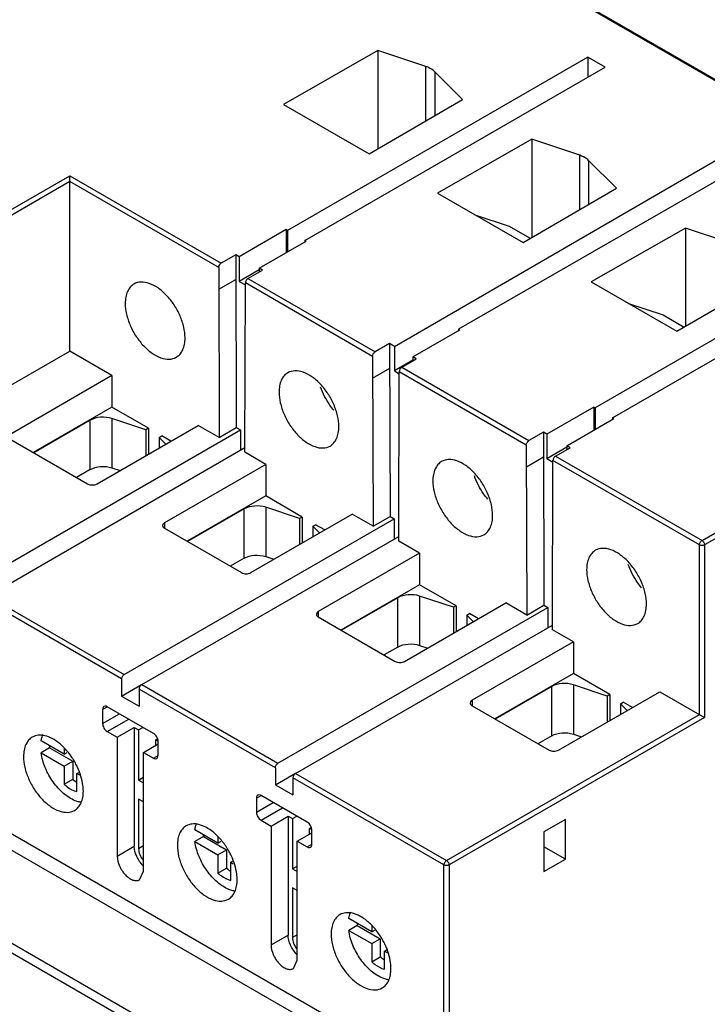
# Model space of a CAD drawing. Header units: millimetres. Extents: x 42 to 323, y 128 to 381.
# Tile 5 of 7: x 231 to 288, y 192 to 273. Entities that reach past the tile are written whole.
import ezdxf

# ---------------------------------------------------------------- set-up
doc = ezdxf.new("R2010")
doc.units = ezdxf.units.MM
doc.header["$LTSCALE"] = 33.112013
doc.layers.get('0').update_dxf_attribs({"linetype": 'CONTINUOUS'})

msp = doc.modelspace()

# ---------------------------------------------------------------- linework, layer by layer
at = {"color": 7}
for p, q in [((298.076, 262.692), (121.983, 364.357)), ((122.071, 364.408), (298.146, 262.753)), ((260.293, 187.178), (114.984, 271.055)), ((260.344, 270.861), (252.544, 266.404)), ((264.32, 269.535), (260.344, 270.861)), ((260.344, 270.861), (260.344, 262.731)), ((277.715, 270.325), (252.86, 255.975)), ((279.147, 269.497), (277.715, 270.325)), ((277.715, 270.325), (277.715, 268.67)), ((254.293, 255.148), (279.147, 269.497)), ((264.32, 265.05), (264.32, 269.535)), ((267.348, 266.817), (265.052, 269.113)), ((265.052, 269.113), (265.052, 265.478)), ((259.629, 262.314), (267.348, 266.817)), ((252.544, 266.404), (259.629, 262.314)), ((273.072, 263.512), (265.272, 259.056)), ((277.048, 262.187), (273.072, 263.512)), ((273.072, 263.512), (273.072, 255.382)), ((261.715, 246.372), (290.408, 262.996)), ((291.909, 262.129), (267.011, 247.805)), ((277.048, 257.702), (277.048, 262.187)), ((280.076, 259.469), (277.78, 261.764)), ((277.78, 261.764), (277.78, 258.129)), ((212.565, 247.642), (234.838, 260.501)), ((234.838, 260.501), (247.381, 253.259)), ((234.838, 245.967), (234.838, 260.501)), ((234.838, 260.011), (212.777, 247.274)), ((247.169, 252.892), (234.838, 260.011)), ((272.357, 254.965), (280.076, 259.469)), ((265.272, 259.056), (272.357, 254.965)), ((268.364, 257.271), (271.208, 256.323)), ((252.749, 256.039), (248.86, 253.794)), ((252.86, 255.975), (252.749, 256.039)), ((252.749, 256.039), (252.749, 254.128)), ((271.208, 256.323), (272.901, 255.345)), ((285.8, 256.164), (278, 251.707)), ((289.776, 254.838), (285.8, 256.164)), ((285.8, 256.164), (285.8, 248.034)), ((252.86, 255.975), (252.86, 254.192)), ((272.901, 255.345), (272.941, 255.306)), ((250.515, 252.838), (254.404, 255.083)), ((254.404, 255.083), (254.293, 255.148)), ((254.293, 255.148), (254.293, 255.019)), ((248.583, 253.953), (247.381, 253.259)), ((248.86, 253.794), (248.583, 253.953)), ((248.583, 253.953), (248.627, 239.639)), ((248.86, 253.794), (248.86, 251.752)), ((247.169, 252.892), (247.212, 238.823)), ((250.791, 252.679), (250.515, 252.838)), ((250.515, 252.838), (250.515, 252.519)), ((299.175, 253.321), (278.316, 241.278)), ((250.515, 252.708), (248.86, 251.752)), ((249.589, 251.985), (250.791, 252.679)), ((249.589, 251.985), (260.109, 245.911)), ((279.749, 240.451), (300.608, 252.494)), ((285.085, 247.617), (292.804, 252.12)), ((247.175, 251.092), (248.59, 251.908)), ((248.86, 251.752), (249.377, 251.454)), ((249.334, 237.598), (249.377, 251.617)), ((259.897, 245.543), (249.377, 251.617)), ((278, 251.707), (285.085, 247.617)), ((281.092, 249.922), (283.936, 248.974)), ((287.164, 230.291), (320.681, 249.642)), ((283.936, 248.974), (285.629, 247.997)), ((320.893, 249.274), (287.376, 229.924)), ((285.629, 247.997), (285.668, 247.957)), ((263.243, 245.49), (267.132, 247.735)), ((267.132, 247.735), (267.011, 247.805)), ((267.011, 247.805), (267.011, 247.666)), ((261.311, 246.605), (260.109, 245.911)), ((261.715, 246.372), (261.311, 246.605)), ((261.311, 246.605), (261.355, 232.291)), ((261.715, 246.372), (261.715, 244.331)), ((213.908, 233.883), (234.838, 245.967)), ((238.336, 243.947), (234.838, 245.967)), ((259.897, 245.543), (259.94, 231.475)), ((263.519, 245.33), (263.243, 245.49)), ((263.243, 245.49), (263.243, 245.171)), ((263.243, 245.216), (261.715, 244.331)), ((262.317, 244.636), (263.519, 245.33)), ((262.317, 244.636), (272.837, 238.562)), ((238.336, 243.947), (229.957, 239.11)), ((238.336, 243.947), (238.336, 241.335)), ((259.903, 243.744), (261.318, 244.56)), ((261.715, 244.331), (262.105, 244.105)), ((262.062, 230.25), (262.105, 244.269)), ((272.625, 238.195), (262.105, 244.269)), ((238.336, 241.335), (231.829, 237.578)), ((241.36, 239.589), (238.336, 241.335)), ((278.205, 241.342), (274.316, 239.097)), ((278.316, 241.278), (278.205, 241.342)), ((278.205, 241.342), (278.205, 239.431)), ((278.316, 241.278), (278.316, 239.496)), ((236.541, 240.255), (231.867, 237.556)), ((236.541, 236.173), (236.541, 240.255)), ((237.102, 234.984), (245.482, 239.822)), ((241.133, 239.459), (238.337, 240.392)), ((238.337, 240.392), (238.337, 236.309)), ((247.212, 238.823), (245.482, 239.822)), ((275.971, 238.141), (279.86, 240.387)), ((279.86, 240.387), (279.749, 240.451)), ((279.749, 240.451), (279.749, 240.323)), ((226.617, 226.546), (248.962, 239.446)), ((241.36, 239.589), (241.133, 239.459)), ((241.133, 239.459), (241.133, 237.312)), ((241.36, 239.589), (241.36, 237.442)), ((242.234, 238.824), (242.458, 238.955)), ((243.219, 238.516), (242.458, 238.955)), ((247.212, 238.823), (248.627, 239.639)), ((248.627, 239.639), (248.962, 239.446)), ((248.962, 239.446), (248.962, 237.792)), ((274.039, 239.256), (272.837, 238.562)), ((274.316, 239.097), (274.039, 239.256)), ((274.039, 239.256), (274.083, 224.943)), ((274.316, 239.097), (274.316, 237.056)), ((229.957, 238.659), (236.321, 234.984)), ((242.79, 238.268), (242.234, 238.824)), ((242.234, 238.824), (242.234, 237.947)), ((272.625, 238.195), (272.668, 224.126)), ((276.247, 237.982), (275.971, 238.141)), ((275.971, 238.141), (275.971, 237.822)), ((228.068, 225.708), (249.335, 237.986)), ((251.064, 236.599), (249.334, 237.598)), ((275.971, 238.011), (274.316, 237.056)), ((275.045, 237.288), (276.247, 237.982)), ((275.045, 237.288), (287.164, 230.291)), ((251.064, 236.599), (242.685, 231.761)), ((251.064, 236.599), (251.064, 233.986)), ((272.631, 236.395), (274.045, 237.212)), ((274.833, 236.757), (274.316, 237.056)), ((274.79, 222.902), (274.833, 236.92)), ((286.952, 229.924), (274.833, 236.92)), ((236.541, 236.173), (235.402, 235.515)), ((238.337, 236.309), (239.009, 236.085)), ((251.064, 233.986), (244.557, 230.229)), ((254.088, 232.241), (251.064, 233.986)), ((249.269, 232.907), (244.595, 230.208)), ((249.269, 228.824), (249.269, 232.907)), ((249.83, 227.636), (258.21, 232.474)), ((253.861, 232.111), (251.065, 233.043)), ((251.065, 233.043), (251.065, 228.961)), ((259.94, 231.475), (258.21, 232.474)), ((239.345, 219.197), (261.69, 232.098)), ((242.685, 231.761), (242.685, 231.31)), ((254.088, 232.241), (253.861, 232.111)), ((253.861, 232.111), (253.861, 229.963)), ((254.088, 232.241), (254.088, 230.094)), ((254.962, 231.476), (255.186, 231.606)), ((255.947, 231.167), (255.186, 231.606)), ((259.94, 231.475), (261.355, 232.291)), ((261.355, 232.291), (261.69, 232.098)), ((261.69, 232.098), (261.69, 230.443)), ((242.685, 231.31), (249.049, 227.636)), ((255.518, 230.92), (254.962, 231.476)), ((254.962, 231.476), (254.962, 230.599)), ((240.796, 218.359), (262.063, 230.637)), ((263.792, 229.251), (262.062, 230.25)), ((286.952, 215.88), (286.952, 229.924)), ((287.376, 229.924), (287.376, 215.635)), ((263.792, 229.251), (255.413, 224.413)), ((263.792, 229.251), (263.792, 226.638)), ((249.269, 228.824), (248.13, 228.167)), ((251.065, 228.961), (251.737, 228.737)), ((263.792, 226.638), (257.285, 222.881)), ((266.816, 224.892), (263.792, 226.638)), ((239.133, 218.83), (227.856, 225.34)), ((228.068, 225.708), (239.345, 219.197)), ((261.997, 225.558), (257.323, 222.859)), ((261.997, 221.476), (261.997, 225.558)), ((262.558, 220.288), (270.938, 225.125)), ((266.589, 224.763), (263.793, 225.695)), ((263.793, 225.695), (263.793, 221.612)), ((272.668, 224.126), (270.938, 225.125)), ((252.073, 211.849), (274.418, 224.749)), ((255.413, 224.413), (255.413, 223.962)), ((266.816, 224.892), (266.589, 224.763)), ((266.589, 224.763), (266.589, 222.615)), ((266.816, 224.892), (266.816, 222.746)), ((267.69, 224.127), (267.914, 224.258)), ((268.675, 223.819), (267.914, 224.258)), ((272.668, 224.126), (274.083, 224.943)), ((274.083, 224.943), (274.418, 224.749)), ((274.418, 224.749), (274.418, 223.095)), ((255.413, 223.962), (261.777, 220.288)), ((268.246, 223.571), (267.69, 224.127)), ((267.69, 224.127), (267.69, 223.25)), ((253.524, 211.011), (274.791, 223.289)), ((276.52, 221.902), (274.79, 222.902)), ((276.52, 221.902), (268.141, 217.065)), ((276.52, 221.902), (276.52, 219.29)), ((261.997, 221.476), (260.858, 220.818)), ((263.793, 221.612), (264.465, 221.388)), ((239.133, 218.83), (239.133, 217.42)), ((276.52, 219.29), (270.013, 215.533)), ((279.543, 217.544), (276.52, 219.29)), ((239.133, 217.42), (240.787, 218.375)), ((251.861, 211.481), (240.584, 217.992)), ((240.584, 217.992), (240.584, 216.582)), ((240.796, 218.359), (252.073, 211.849)), ((274.725, 218.21), (270.051, 215.511)), ((274.725, 214.128), (274.725, 218.21)), ((275.286, 212.939), (283.666, 217.777)), ((279.317, 217.414), (276.521, 218.347)), ((276.521, 218.347), (276.521, 214.264)), ((283.666, 217.777), (287.376, 215.635)), ((239.133, 217.42), (240.584, 216.582)), ((268.141, 217.065), (268.141, 216.614)), ((279.543, 217.544), (279.317, 217.414)), ((279.317, 217.414), (279.317, 215.267)), ((279.543, 217.544), (279.543, 215.397)), ((280.418, 216.779), (280.642, 216.91)), ((281.403, 216.471), (280.642, 216.91)), ((237.563, 216.307), (237.949, 216.531)), ((237.563, 216.307), (237.563, 215.148)), ((241.768, 214.326), (237.949, 216.53)), ((268.141, 216.614), (274.505, 212.939)), ((280.974, 216.223), (280.418, 216.779)), ((280.418, 216.779), (280.418, 215.902)), ((261.425, 187.866), (213.696, 215.422)), ((237.563, 215.148), (238.953, 215.951)), ((237.949, 214.478), (239.727, 215.504)), ((266.022, 203.796), (286.952, 215.88)), ((287.376, 215.635), (266.234, 203.428)), ((237.949, 214.478), (238.773, 214.002)), ((238.773, 214.002), (240.187, 214.821)), ((240.187, 214.821), (240.541, 214.619)), ((240.187, 214.821), (240.187, 204.977)), ((240.541, 214.619), (240.901, 214.826)), ((240.541, 214.619), (240.541, 210.46)), ((234.378, 212.593), (232.471, 213.695)), ((238.773, 214.002), (238.773, 204.161)), ((241.958, 213.796), (242.108, 213.883)), ((241.958, 213.334), (241.958, 213.801)), ((242.155, 212.496), (242.155, 213.656)), ((274.725, 214.128), (273.586, 213.47)), ((276.521, 214.264), (277.193, 214.04)), ((233.178, 213.123), (232.471, 212.715)), ((233.178, 213.123), (235.086, 212.022)), ((234.378, 213.092), (234.378, 212.593)), ((240.944, 212.749), (242.155, 213.448)), ((232.471, 212.715), (234.378, 211.613)), ((234.378, 212.593), (234.629, 212.738)), ((234.378, 211.613), (235.086, 212.022)), ((235.086, 212.022), (235.086, 210.521)), ((240.944, 212.749), (241.768, 212.273)), ((240.944, 202.908), (240.944, 212.749)), ((241.768, 212.273), (242.155, 212.496)), ((234.378, 211.613), (234.378, 210.113)), ((251.861, 211.481), (251.861, 210.072)), ((205.917, 210.88), (253.647, 183.324)), ((234.378, 210.113), (235.086, 210.521)), ((235.439, 211.001), (235.595, 211.091)), ((235.439, 211.001), (235.646, 210.881)), ((235.439, 209.501), (235.439, 211.001)), ((240.541, 210.46), (240.944, 210.693)), ((240.541, 210.46), (240.944, 210.228)), ((251.861, 210.072), (253.515, 211.027)), ((265.81, 203.428), (253.312, 210.644)), ((253.312, 210.644), (253.312, 209.234)), ((253.524, 211.011), (266.022, 203.796)), ((253.294, 182.711), (205.564, 210.268)), ((251.861, 210.072), (253.312, 209.234)), ((240.944, 208.652), (240.541, 208.884)), ((240.541, 208.884), (240.541, 204.773)), ((250.29, 208.959), (250.677, 209.182)), ((250.29, 208.959), (250.29, 207.799)), ((254.496, 206.978), (250.677, 209.182)), ((250.29, 207.799), (251.681, 208.603)), ((250.677, 207.129), (252.455, 208.156)), ((250.677, 207.129), (251.501, 206.654)), ((251.501, 206.654), (252.915, 207.472)), ((252.915, 207.472), (253.269, 207.27)), ((252.915, 207.472), (252.915, 197.629)), ((253.269, 207.27), (253.629, 207.478)), ((253.269, 207.27), (253.269, 203.112)), ((275.854, 207.193), (274.079, 206.168)), ((275.854, 203.92), (275.854, 207.193)), ((247.106, 205.245), (245.199, 206.346)), ((251.501, 206.654), (251.501, 196.812)), ((254.686, 206.448), (254.836, 206.535)), ((254.686, 205.986), (254.686, 206.453)), ((254.883, 205.148), (254.883, 206.308)), ((245.906, 205.775), (245.199, 205.366)), ((245.906, 205.775), (247.814, 204.673)), ((247.106, 205.743), (247.106, 205.245)), ((253.672, 205.4), (254.883, 206.099)), ((274.079, 206.168), (274.079, 202.896)), ((238.773, 204.161), (240.187, 204.977)), ((240.944, 205.005), (240.541, 204.773)), ((245.199, 205.366), (247.106, 204.265)), ((247.106, 205.245), (247.357, 205.389)), ((247.106, 204.265), (247.814, 204.673)), ((247.814, 204.673), (247.814, 203.173)), ((253.672, 205.4), (254.496, 204.925)), ((253.672, 195.559), (253.672, 205.4)), ((254.496, 204.925), (254.883, 205.148)), ((275.854, 203.92), (274.079, 204.945)), ((247.106, 204.265), (247.106, 202.765)), ((274.079, 202.896), (275.854, 203.92)), ((247.106, 202.765), (247.814, 203.173)), ((248.167, 203.653), (248.323, 203.743)), ((248.167, 203.653), (248.374, 203.533)), ((248.167, 202.153), (248.167, 203.653)), ((253.269, 203.112), (253.672, 203.344)), ((253.269, 203.112), (253.672, 202.88)), ((265.81, 181.62), (265.81, 203.428)), ((266.234, 203.428), (266.234, 180.032)), ((240.626, 202.205), (240.944, 202.908)), ((253.672, 201.303), (253.269, 201.536)), ((253.269, 201.536), (253.269, 197.424)), ((259.834, 197.896), (257.927, 198.998)), ((258.634, 198.426), (257.927, 198.018)), ((258.634, 198.426), (260.542, 197.325)), ((259.834, 198.395), (259.834, 197.896)), ((251.501, 196.812), (252.915, 197.629)), ((253.672, 197.657), (253.269, 197.424)), ((257.927, 198.018), (259.834, 196.917)), ((259.834, 197.896), (260.085, 198.041)), ((259.834, 196.917), (260.542, 197.325)), ((260.542, 197.325), (260.542, 195.825)), ((259.834, 196.917), (259.834, 195.417)), ((259.834, 195.417), (260.542, 195.825)), ((260.895, 196.304), (261.051, 196.394)), ((260.895, 196.304), (261.102, 196.185)), ((260.895, 194.804), (260.895, 196.304)), ((253.354, 194.857), (253.672, 195.559))]:
    msp.add_line(p, q, dxfattribs=at)
for centre, radius, start, end in [((223.317, 181.604), 37.203, 59.55655, 59.93127), ((237.163, 213.677), 4.024, 185.39701, 187.90767), ((231.086, 209.929), 4.598, 46.22602, 50.70743), ((230.695, 209.522), 5.163, 41.1087, 46.21153), ((230.048, 208.987), 6.002, 24.90171, 28.7821), ((236.045, 174.256), 37.203, 59.55655, 59.93127), ((249.891, 206.328), 4.024, 185.39701, 187.90767), ((243.814, 202.581), 4.598, 46.22602, 50.70743), ((243.423, 202.174), 5.163, 41.1087, 46.21153), ((242.776, 201.639), 6.002, 24.90171, 28.7821), ((262.619, 198.98), 4.024, 185.39701, 187.90767), ((256.542, 195.232), 4.598, 46.22602, 50.70743), ((256.151, 194.825), 5.163, 41.1087, 46.21153), ((255.504, 194.291), 6.002, 24.90171, 28.7821)]:
    msp.add_arc(centre, radius, start, end, dxfattribs=at)
for points, knots in [([(265.052, 269.113), (265.007, 269.158), (264.791, 269.342), (264.528, 269.466), (264.32, 269.535)], [0, 0, 0, 0, 0.226035, 1, 1, 1, 1]), ([(277.78, 261.764), (277.735, 261.809), (277.519, 261.994), (277.256, 262.118), (277.048, 262.187)], [0, 0, 0, 0, 0.226035, 1, 1, 1, 1]), ([(247.169, 252.892), (247.169, 252.964), (247.219, 253.108), (247.318, 253.223), (247.381, 253.259)], [0, 0, 0, 0, 0.5, 1, 1, 1, 1]), ([(249.589, 251.985), (249.526, 251.948), (249.427, 251.833), (249.377, 251.69), (249.377, 251.617)], [0, 0, 0, 0, 0.499996, 1, 1, 1, 1]), ([(240.159, 251.529), (240.044, 251.463), (239.828, 251.281), (239.598, 250.905), (239.461, 250.442), (239.434, 250.104), (239.434, 249.927)], [0, 0, 0, 0, 0.217724, 0.450873, 0.710468, 1, 1, 1, 1]), ([(244.384, 247.07), (244.384, 247.369), (244.3, 247.998), (243.988, 248.921), (243.506, 249.811), (242.895, 250.594), (242.202, 251.207), (241.48, 251.602), (240.773, 251.743), (240.334, 251.63), (240.159, 251.529)], [0, 0, 0, 0, 0.128825, 0.270598, 0.417898, 0.562393, 0.696206, 0.813598, 0.913066, 1, 1, 1, 1]), ([(239.434, 249.927), (239.434, 249.628), (239.518, 248.999), (239.83, 248.075), (240.312, 247.186), (240.923, 246.403), (241.616, 245.79), (242.338, 245.395), (243.045, 245.254), (243.484, 245.367), (243.659, 245.467)], [0, 0, 0, 0, 0.128825, 0.270598, 0.417898, 0.562393, 0.696206, 0.813598, 0.913066, 1, 1, 1, 1]), ([(243.659, 245.467), (243.774, 245.534), (243.991, 245.715), (244.221, 246.092), (244.357, 246.555), (244.384, 246.892), (244.384, 247.07)], [0, 0, 0, 0, 0.217724, 0.450873, 0.710468, 1, 1, 1, 1]), ([(259.897, 245.543), (259.897, 245.616), (259.947, 245.76), (260.046, 245.874), (260.109, 245.911)], [0, 0, 0, 0, 0.5, 1, 1, 1, 1]), ([(262.317, 244.636), (262.254, 244.6), (262.155, 244.485), (262.105, 244.341), (262.105, 244.269)], [0, 0, 0, 0, 0.499996, 1, 1, 1, 1]), ([(252.887, 244.181), (252.772, 244.114), (252.556, 243.933), (252.326, 243.557), (252.189, 243.093), (252.162, 242.756), (252.162, 242.579)], [0, 0, 0, 0, 0.217724, 0.450873, 0.710468, 1, 1, 1, 1]), ([(257.112, 239.721), (257.112, 240.02), (257.028, 240.649), (256.716, 241.573), (256.234, 242.463), (255.623, 243.246), (254.93, 243.859), (254.208, 244.253), (253.501, 244.395), (253.062, 244.282), (252.887, 244.181)], [0, 0, 0, 0, 0.128825, 0.270598, 0.417898, 0.562393, 0.696206, 0.813598, 0.913066, 1, 1, 1, 1]), ([(256.707, 241.076), (256.587, 241.215), (256.131, 241.8), (255.784, 242.469), (255.602, 242.996)], [0, 0, 0, 0, 0.248496, 1, 1, 1, 1]), ([(252.162, 242.579), (252.162, 242.28), (252.246, 241.651), (252.558, 240.727), (253.04, 239.837), (253.651, 239.055), (254.344, 238.441), (255.066, 238.047), (255.773, 237.905), (256.212, 238.018), (256.387, 238.119)], [0, 0, 0, 0, 0.128825, 0.270598, 0.417898, 0.562393, 0.696206, 0.813598, 0.913066, 1, 1, 1, 1]), ([(238.337, 240.392), (238.038, 240.491), (237.415, 240.554), (236.799, 240.404), (236.541, 240.255)], [0, 0, 0, 0, 0.514251, 1, 1, 1, 1]), ([(256.387, 238.119), (256.502, 238.186), (256.718, 238.367), (256.948, 238.743), (257.085, 239.207), (257.112, 239.544), (257.112, 239.721)], [0, 0, 0, 0, 0.217724, 0.450873, 0.710468, 1, 1, 1, 1]), ([(272.625, 238.195), (272.625, 238.268), (272.675, 238.411), (272.774, 238.526), (272.837, 238.562)], [0, 0, 0, 0, 0.5, 1, 1, 1, 1]), ([(275.045, 237.288), (274.982, 237.252), (274.882, 237.137), (274.833, 236.993), (274.833, 236.92)], [0, 0, 0, 0, 0.499996, 1, 1, 1, 1]), ([(236.541, 236.173), (236.799, 236.321), (237.415, 236.471), (238.038, 236.409), (238.337, 236.309)], [0, 0, 0, 0, 0.485749, 1, 1, 1, 1]), ([(265.615, 236.833), (265.5, 236.766), (265.283, 236.585), (265.053, 236.209), (264.917, 235.745), (264.89, 235.408), (264.89, 235.231)], [0, 0, 0, 0, 0.217724, 0.450873, 0.710468, 1, 1, 1, 1]), ([(269.84, 232.373), (269.84, 232.672), (269.756, 233.301), (269.444, 234.225), (268.962, 235.114), (268.351, 235.897), (267.658, 236.51), (266.936, 236.905), (266.229, 237.047), (265.79, 236.934), (265.615, 236.833)], [0, 0, 0, 0, 0.128825, 0.270598, 0.417898, 0.562393, 0.696206, 0.813598, 0.913066, 1, 1, 1, 1]), ([(269.435, 233.728), (269.315, 233.867), (268.859, 234.452), (268.512, 235.121), (268.33, 235.648)], [0, 0, 0, 0, 0.248496, 1, 1, 1, 1]), ([(236.321, 234.984), (236.437, 234.918), (236.712, 234.865), (236.986, 234.918), (237.102, 234.984)], [0, 0, 0, 0, 0.499999, 1, 1, 1, 1]), ([(264.89, 235.231), (264.89, 234.931), (264.974, 234.302), (265.286, 233.379), (265.768, 232.489), (266.379, 231.706), (267.072, 231.093), (267.794, 230.699), (268.501, 230.557), (268.94, 230.67), (269.115, 230.771)], [0, 0, 0, 0, 0.128825, 0.270598, 0.417898, 0.562393, 0.696206, 0.813598, 0.913066, 1, 1, 1, 1]), ([(251.065, 233.043), (250.766, 233.143), (250.143, 233.205), (249.527, 233.055), (249.269, 232.907)], [0, 0, 0, 0, 0.514251, 1, 1, 1, 1]), ([(269.115, 230.771), (269.23, 230.837), (269.446, 231.019), (269.676, 231.395), (269.813, 231.858), (269.84, 232.196), (269.84, 232.373)], [0, 0, 0, 0, 0.217724, 0.450873, 0.710468, 1, 1, 1, 1]), ([(242.685, 231.761), (242.661, 231.747), (242.584, 231.695), (242.523, 231.603), (242.523, 231.536)], [0, 0, 0, 0, 0.293912, 1, 1, 1, 1]), ([(242.523, 231.536), (242.523, 231.515), (242.54, 231.419), (242.621, 231.347), (242.685, 231.31)], [0, 0, 0, 0, 0.220852, 1, 1, 1, 1]), ([(286.952, 229.924), (286.952, 229.996), (287.002, 230.14), (287.101, 230.255), (287.164, 230.291)], [0, 0, 0, 0, 0.500002, 1, 1, 1, 1]), ([(287.376, 229.924), (287.313, 229.887), (287.164, 229.858), (287.015, 229.887), (286.952, 229.924)], [0, 0, 0, 0, 0.499999, 1, 1, 1, 1]), ([(287.164, 230.291), (287.227, 230.255), (287.327, 230.14), (287.376, 229.996), (287.376, 229.924)], [0, 0, 0, 0, 0.499999, 1, 1, 1, 1]), ([(249.269, 228.824), (249.527, 228.973), (250.143, 229.123), (250.766, 229.06), (251.065, 228.961)], [0, 0, 0, 0, 0.485749, 1, 1, 1, 1]), ([(278.343, 229.484), (278.228, 229.418), (278.011, 229.236), (277.781, 228.86), (277.645, 228.397), (277.618, 228.059), (277.618, 227.882)], [0, 0, 0, 0, 0.217724, 0.450873, 0.710468, 1, 1, 1, 1]), ([(282.568, 225.025), (282.568, 225.324), (282.484, 225.953), (282.172, 226.876), (281.69, 227.766), (281.079, 228.549), (280.386, 229.162), (279.664, 229.557), (278.957, 229.698), (278.518, 229.585), (278.343, 229.484)], [0, 0, 0, 0, 0.128825, 0.270598, 0.417898, 0.562393, 0.696206, 0.813598, 0.913066, 1, 1, 1, 1]), ([(282.163, 226.379), (282.043, 226.519), (281.587, 227.103), (281.24, 227.773), (281.058, 228.299)], [0, 0, 0, 0, 0.248496, 1, 1, 1, 1]), ([(249.049, 227.636), (249.165, 227.569), (249.44, 227.516), (249.714, 227.569), (249.83, 227.636)], [0, 0, 0, 0, 0.499999, 1, 1, 1, 1]), ([(277.618, 227.882), (277.618, 227.583), (277.702, 226.954), (278.014, 226.03), (278.496, 225.141), (279.107, 224.358), (279.8, 223.745), (280.522, 223.35), (281.229, 223.209), (281.668, 223.322), (281.843, 223.422)], [0, 0, 0, 0, 0.128825, 0.270598, 0.417898, 0.562393, 0.696206, 0.813598, 0.913066, 1, 1, 1, 1]), ([(263.793, 225.695), (263.494, 225.794), (262.871, 225.857), (262.255, 225.707), (261.997, 225.558)], [0, 0, 0, 0, 0.514251, 1, 1, 1, 1]), ([(281.843, 223.422), (281.958, 223.489), (282.174, 223.67), (282.404, 224.047), (282.541, 224.51), (282.568, 224.847), (282.568, 225.025)], [0, 0, 0, 0, 0.217724, 0.450873, 0.710468, 1, 1, 1, 1]), ([(255.413, 224.413), (255.389, 224.399), (255.312, 224.347), (255.251, 224.254), (255.251, 224.187)], [0, 0, 0, 0, 0.293912, 1, 1, 1, 1]), ([(255.251, 224.187), (255.251, 224.166), (255.268, 224.071), (255.349, 223.999), (255.413, 223.962)], [0, 0, 0, 0, 0.220852, 1, 1, 1, 1]), ([(261.997, 221.476), (262.255, 221.625), (262.871, 221.775), (263.494, 221.712), (263.793, 221.612)], [0, 0, 0, 0, 0.485749, 1, 1, 1, 1]), ([(261.777, 220.288), (261.893, 220.221), (262.168, 220.168), (262.442, 220.221), (262.558, 220.288)], [0, 0, 0, 0, 0.499999, 1, 1, 1, 1]), ([(239.133, 218.83), (239.133, 218.902), (239.183, 219.046), (239.282, 219.161), (239.345, 219.197)], [0, 0, 0, 0, 0.5, 1, 1, 1, 1]), ([(240.796, 218.359), (240.733, 218.323), (240.634, 218.208), (240.584, 218.065), (240.584, 217.992)], [0, 0, 0, 0, 0.499996, 1, 1, 1, 1]), ([(276.521, 218.347), (276.222, 218.446), (275.599, 218.509), (274.983, 218.359), (274.725, 218.21)], [0, 0, 0, 0, 0.514251, 1, 1, 1, 1]), ([(268.141, 217.065), (268.117, 217.051), (268.04, 216.998), (267.979, 216.906), (267.979, 216.839)], [0, 0, 0, 0, 0.293912, 1, 1, 1, 1]), ([(237.676, 216.558), (237.658, 216.547), (237.584, 216.485), (237.563, 216.381), (237.563, 216.307)], [0, 0, 0, 0, 0.220856, 1, 1, 1, 1]), ([(237.949, 216.53), (237.926, 216.544), (237.842, 216.585), (237.733, 216.591), (237.676, 216.558)], [0, 0, 0, 0, 0.293894, 1, 1, 1, 1]), ([(267.979, 216.839), (267.979, 216.818), (267.996, 216.722), (268.077, 216.651), (268.141, 216.614)], [0, 0, 0, 0, 0.220852, 1, 1, 1, 1]), ([(237.563, 215.148), (237.563, 215.015), (237.653, 214.753), (237.835, 214.544), (237.949, 214.478)], [0, 0, 0, 0, 0.500008, 1, 1, 1, 1]), ([(231.745, 214.011), (231.629, 213.945), (231.413, 213.763), (231.183, 213.387), (231.047, 212.924), (231.02, 212.587), (231.02, 212.409)], [0, 0, 0, 0, 0.217724, 0.450873, 0.710468, 1, 1, 1, 1]), ([(233.998, 213.488), (233.809, 213.642), (233.427, 213.905), (232.822, 214.149), (232.243, 214.204), (231.891, 214.096), (231.745, 214.011)], [0, 0, 0, 0, 0.299877, 0.563713, 0.792955, 1, 1, 1, 1]), ([(232.471, 213.695), (232.479, 213.744), (232.516, 213.933), (232.577, 214.118), (232.639, 214.246)], [0, 0, 0, 0, 0.26261, 1, 1, 1, 1]), ([(242.155, 213.656), (242.155, 213.788), (242.064, 214.05), (241.883, 214.26), (241.768, 214.326)], [0, 0, 0, 0, 0.500009, 1, 1, 1, 1]), ([(274.725, 214.128), (274.983, 214.276), (275.599, 214.426), (276.222, 214.364), (276.521, 214.264)], [0, 0, 0, 0, 0.485749, 1, 1, 1, 1]), ([(235.309, 211.877), (235.257, 211.971), (235.044, 212.336), (234.793, 212.679), (234.585, 212.917)], [0, 0, 0, 0, 0.252841, 1, 1, 1, 1]), ([(274.505, 212.939), (274.621, 212.873), (274.896, 212.82), (275.17, 212.873), (275.286, 212.939)], [0, 0, 0, 0, 0.499999, 1, 1, 1, 1]), ([(231.02, 212.409), (231.02, 212.11), (231.103, 211.481), (231.416, 210.558), (231.897, 209.668), (232.509, 208.885), (233.201, 208.272), (233.923, 207.877), (234.63, 207.736), (235.07, 207.849), (235.245, 207.95)], [0, 0, 0, 0, 0.128825, 0.270598, 0.417898, 0.562393, 0.696206, 0.813598, 0.913066, 1, 1, 1, 1]), ([(235.29, 208.753), (234.942, 208.891), (234.256, 209.346), (233.417, 210.294), (232.778, 211.444), (232.529, 212.294), (232.471, 212.715)], [0, 0, 0, 0, 0.22294, 0.479603, 0.747322, 1, 1, 1, 1]), ([(241.768, 212.273), (241.792, 212.259), (241.875, 212.219), (241.984, 212.213), (242.041, 212.246)], [0, 0, 0, 0, 0.293876, 1, 1, 1, 1]), ([(242.041, 212.246), (242.059, 212.256), (242.133, 212.318), (242.155, 212.423), (242.155, 212.496)], [0, 0, 0, 0, 0.220864, 1, 1, 1, 1]), ([(235.969, 209.552), (235.969, 209.708), (235.921, 210.384), (235.711, 211.042), (235.492, 211.515)], [0, 0, 0, 0, 0.230441, 1, 1, 1, 1]), ([(251.861, 211.481), (251.861, 211.554), (251.911, 211.698), (252.01, 211.812), (252.073, 211.849)], [0, 0, 0, 0, 0.5, 1, 1, 1, 1]), ([(235.437, 210.237), (235.407, 210.258), (235.284, 210.346), (235.169, 210.444), (235.086, 210.521)], [0, 0, 0, 0, 0.242874, 1, 1, 1, 1]), ([(253.524, 211.011), (253.461, 210.975), (253.362, 210.86), (253.312, 210.716), (253.312, 210.644)], [0, 0, 0, 0, 0.499996, 1, 1, 1, 1]), ([(234.378, 210.113), (234.462, 210.035), (234.775, 209.771), (235.15, 209.565), (235.439, 209.501)], [0, 0, 0, 0, 0.27792, 1, 1, 1, 1]), ([(235.245, 207.95), (235.36, 208.016), (235.576, 208.198), (235.806, 208.574), (235.942, 209.037), (235.969, 209.374), (235.969, 209.552)], [0, 0, 0, 0, 0.217724, 0.450873, 0.710468, 1, 1, 1, 1]), ([(235.732, 208.627), (235.696, 208.633), (235.545, 208.663), (235.399, 208.71), (235.29, 208.753)], [0, 0, 0, 0, 0.240338, 1, 1, 1, 1]), ([(250.404, 209.209), (250.386, 209.199), (250.312, 209.137), (250.291, 209.032), (250.29, 208.959)], [0, 0, 0, 0, 0.220856, 1, 1, 1, 1]), ([(250.677, 209.182), (250.653, 209.196), (250.57, 209.237), (250.461, 209.242), (250.404, 209.209)], [0, 0, 0, 0, 0.293894, 1, 1, 1, 1]), ([(250.29, 207.799), (250.29, 207.667), (250.381, 207.405), (250.563, 207.196), (250.677, 207.129)], [0, 0, 0, 0, 0.500008, 1, 1, 1, 1]), ([(244.473, 206.663), (244.357, 206.597), (244.141, 206.415), (243.911, 206.039), (243.775, 205.576), (243.748, 205.238), (243.748, 205.061)], [0, 0, 0, 0, 0.217724, 0.450873, 0.710468, 1, 1, 1, 1]), ([(246.726, 206.139), (246.537, 206.294), (246.155, 206.557), (245.55, 206.801), (244.971, 206.856), (244.619, 206.748), (244.473, 206.663)], [0, 0, 0, 0, 0.299877, 0.563713, 0.792955, 1, 1, 1, 1]), ([(245.199, 206.346), (245.207, 206.396), (245.244, 206.585), (245.305, 206.77), (245.367, 206.898)], [0, 0, 0, 0, 0.26261, 1, 1, 1, 1]), ([(254.883, 206.308), (254.883, 206.44), (254.792, 206.702), (254.611, 206.911), (254.496, 206.978)], [0, 0, 0, 0, 0.500009, 1, 1, 1, 1]), ([(248.037, 204.529), (247.985, 204.623), (247.772, 204.988), (247.52, 205.331), (247.313, 205.568)], [0, 0, 0, 0, 0.252841, 1, 1, 1, 1]), ([(240.918, 203.372), (240.696, 203.588), (240.353, 204.093), (240.187, 204.688), (240.187, 204.977)], [0, 0, 0, 0, 0.517038, 1, 1, 1, 1]), ([(240.541, 204.773), (240.541, 204.608), (240.623, 204.264), (240.8, 203.962), (240.913, 203.823)], [0, 0, 0, 0, 0.477668, 1, 1, 1, 1]), ([(243.748, 205.061), (243.748, 204.762), (243.831, 204.133), (244.144, 203.209), (244.625, 202.319), (245.237, 201.537), (245.929, 200.924), (246.651, 200.529), (247.358, 200.387), (247.798, 200.5), (247.972, 200.601)], [0, 0, 0, 0, 0.128825, 0.270598, 0.417898, 0.562393, 0.696206, 0.813598, 0.913066, 1, 1, 1, 1]), ([(248.018, 201.405), (247.67, 201.543), (246.984, 201.998), (246.145, 202.946), (245.506, 204.096), (245.257, 204.946), (245.199, 205.366)], [0, 0, 0, 0, 0.22294, 0.479603, 0.747322, 1, 1, 1, 1]), ([(254.496, 204.925), (254.52, 204.911), (254.603, 204.87), (254.712, 204.864), (254.769, 204.898)], [0, 0, 0, 0, 0.293876, 1, 1, 1, 1]), ([(254.769, 204.898), (254.787, 204.908), (254.861, 204.97), (254.883, 205.075), (254.883, 205.148)], [0, 0, 0, 0, 0.220864, 1, 1, 1, 1]), ([(238.773, 204.161), (238.773, 203.887), (238.924, 203.318), (239.314, 202.715), (239.73, 202.346), (240.047, 202.173), (240.357, 202.111), (240.549, 202.161), (240.626, 202.205)], [0, 0, 0, 0, 0.269934, 0.561324, 0.695468, 0.813138, 0.912851, 1, 1, 1, 1]), ([(248.697, 202.203), (248.697, 202.359), (248.649, 203.035), (248.439, 203.694), (248.22, 204.166)], [0, 0, 0, 0, 0.230441, 1, 1, 1, 1]), ([(248.165, 202.889), (248.135, 202.909), (248.012, 202.998), (247.897, 203.095), (247.814, 203.173)], [0, 0, 0, 0, 0.242874, 1, 1, 1, 1]), ([(265.81, 203.428), (265.81, 203.501), (265.859, 203.645), (265.959, 203.759), (266.022, 203.796)], [0, 0, 0, 0, 0.500002, 1, 1, 1, 1]), ([(266.234, 203.428), (266.171, 203.392), (266.022, 203.363), (265.872, 203.392), (265.81, 203.428)], [0, 0, 0, 0, 0.499999, 1, 1, 1, 1]), ([(266.022, 203.796), (266.085, 203.759), (266.184, 203.645), (266.234, 203.501), (266.234, 203.428)], [0, 0, 0, 0, 0.499999, 1, 1, 1, 1]), ([(247.106, 202.765), (247.19, 202.687), (247.503, 202.423), (247.878, 202.217), (248.167, 202.153)], [0, 0, 0, 0, 0.27792, 1, 1, 1, 1]), ([(247.972, 200.601), (248.088, 200.668), (248.304, 200.849), (248.534, 201.225), (248.67, 201.689), (248.697, 202.026), (248.697, 202.203)], [0, 0, 0, 0, 0.217724, 0.450873, 0.710468, 1, 1, 1, 1]), ([(248.46, 201.278), (248.424, 201.285), (248.273, 201.315), (248.127, 201.362), (248.018, 201.405)], [0, 0, 0, 0, 0.240338, 1, 1, 1, 1]), ([(257.201, 199.315), (257.085, 199.248), (256.869, 199.067), (256.639, 198.691), (256.503, 198.227), (256.476, 197.89), (256.476, 197.713)], [0, 0, 0, 0, 0.217724, 0.450873, 0.710468, 1, 1, 1, 1]), ([(259.454, 198.791), (259.265, 198.946), (258.883, 199.208), (258.278, 199.453), (257.699, 199.508), (257.347, 199.399), (257.201, 199.315)], [0, 0, 0, 0, 0.299877, 0.563713, 0.792955, 1, 1, 1, 1]), ([(257.927, 198.998), (257.935, 199.048), (257.972, 199.237), (258.033, 199.421), (258.095, 199.549)], [0, 0, 0, 0, 0.26261, 1, 1, 1, 1]), ([(260.765, 197.181), (260.713, 197.274), (260.5, 197.639), (260.248, 197.982), (260.041, 198.22)], [0, 0, 0, 0, 0.252841, 1, 1, 1, 1]), ([(253.646, 196.023), (253.424, 196.239), (253.081, 196.744), (252.915, 197.34), (252.915, 197.629)], [0, 0, 0, 0, 0.517038, 1, 1, 1, 1]), ([(253.269, 197.424), (253.269, 197.26), (253.351, 196.916), (253.528, 196.614), (253.641, 196.475)], [0, 0, 0, 0, 0.477668, 1, 1, 1, 1]), ([(256.476, 197.713), (256.476, 197.414), (256.559, 196.784), (256.872, 195.861), (257.353, 194.971), (257.965, 194.188), (258.657, 193.575), (259.379, 193.181), (260.086, 193.039), (260.526, 193.152), (260.7, 193.253)], [0, 0, 0, 0, 0.128825, 0.270598, 0.417898, 0.562393, 0.696206, 0.813598, 0.913066, 1, 1, 1, 1]), ([(260.746, 194.056), (260.398, 194.195), (259.712, 194.65), (258.873, 195.597), (258.234, 196.747), (257.985, 197.597), (257.927, 198.018)], [0, 0, 0, 0, 0.22294, 0.479603, 0.747322, 1, 1, 1, 1]), ([(251.501, 196.812), (251.501, 196.538), (251.652, 195.97), (252.042, 195.366), (252.458, 194.998), (252.775, 194.825), (253.085, 194.763), (253.277, 194.812), (253.354, 194.857)], [0, 0, 0, 0, 0.269934, 0.561324, 0.695468, 0.813138, 0.912851, 1, 1, 1, 1]), ([(261.425, 194.855), (261.425, 195.011), (261.377, 195.687), (261.167, 196.346), (260.948, 196.818)], [0, 0, 0, 0, 0.230441, 1, 1, 1, 1]), ([(260.893, 195.54), (260.863, 195.561), (260.74, 195.649), (260.625, 195.747), (260.542, 195.825)], [0, 0, 0, 0, 0.242874, 1, 1, 1, 1]), ([(259.834, 195.417), (259.918, 195.339), (260.231, 195.074), (260.606, 194.868), (260.895, 194.804)], [0, 0, 0, 0, 0.27792, 1, 1, 1, 1]), ([(260.7, 193.253), (260.816, 193.32), (261.032, 193.501), (261.262, 193.877), (261.398, 194.341), (261.425, 194.678), (261.425, 194.855)], [0, 0, 0, 0, 0.217724, 0.450873, 0.710468, 1, 1, 1, 1]), ([(261.188, 193.93), (261.152, 193.936), (261.001, 193.966), (260.855, 194.013), (260.746, 194.056)], [0, 0, 0, 0, 0.240338, 1, 1, 1, 1])]:
    msp.add_open_spline(points, degree=3, knots=knots, dxfattribs=at)

doc.saveas('drawing.dxf')
